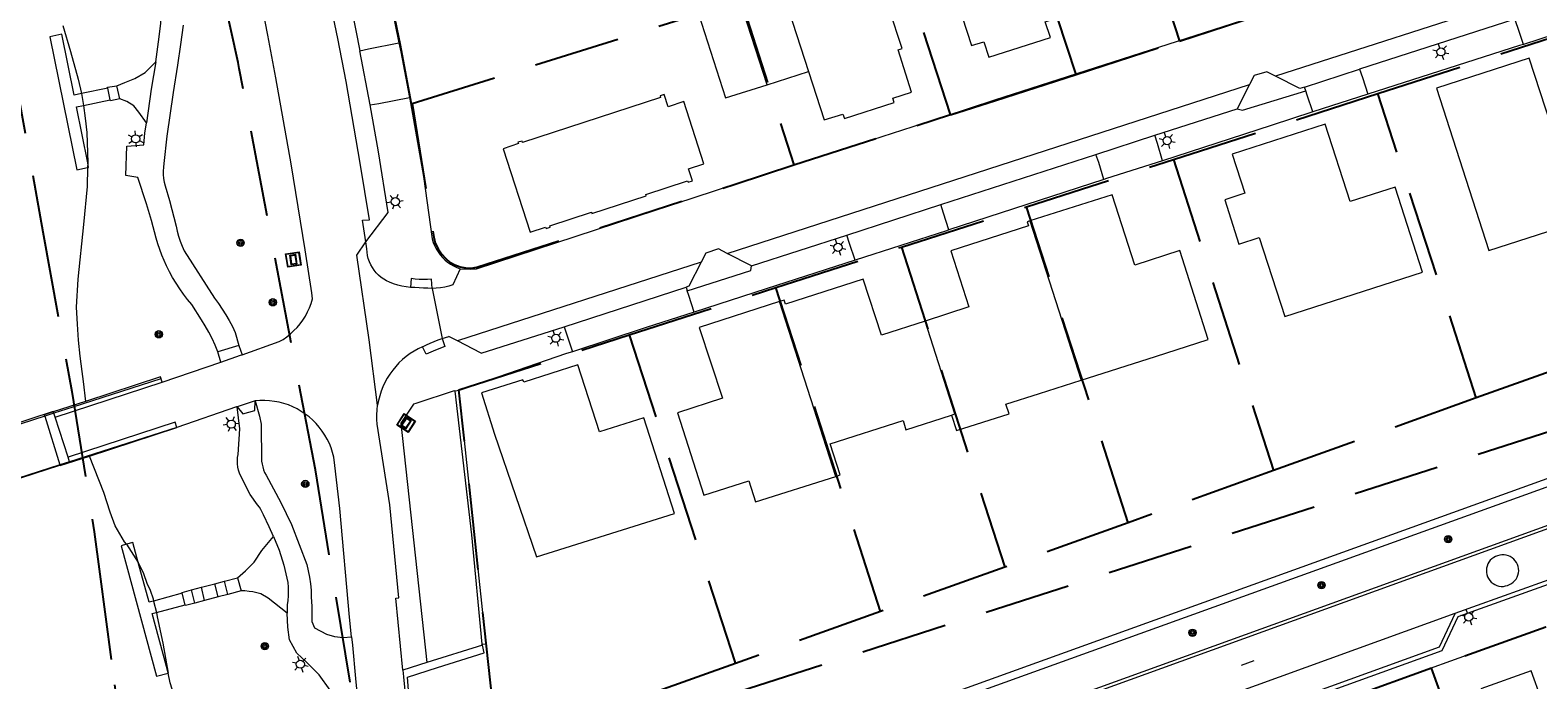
# Model space of a CAD drawing. Header units: metres. Extents: x 89872 to 94585, y 463299 to 469000.
# Tile 116 of 230: x 90897 to 91009, y 465701 to 465749. Entities that reach past the tile are written whole.
import ezdxf
from ezdxf.enums import TextEntityAlignment as Align

# ---------------------------------------------------------------- set-up
doc = ezdxf.new("R2010")
doc.units = ezdxf.units.M
doc.linetypes.add('HIDDEN', pattern=[9.525, 6.35, -3.175])
doc.layers.get('0').update_dxf_attribs({"linetype": 'CONTINUOUS'})
for name, color, linetype, lineweight in [('B-WE-BV-LEUNING-G', 251, 'CONTINUOUS', 13), ('B-WE-GK-KADEMUUR-G', 251, 'CONTINUOUS', 13), ('B-WE-GR-BEPLANTING_CULTUUR-G', 251, 'CONTINUOUS', 13), ('B-WE-GR-BOOM-S', 251, 'CONTINUOUS', 13), ('B-WE-IE-TERREINAFSCHEIDING-G', 251, 'CONTINUOUS', 13), ('B-WE-KL-ET_LS_OV_LICHTMAST-S', 251, 'CONTINUOUS', 13), ('B-WE-KL-ET_LS_SR_BORD-S', 251, 'CONTINUOUS', 13), ('B-WE-KW-KUNSTWERK-GV', 251, 'CONTINUOUS', 13), ('B-WE-KW-KUNSTWERK_STEIGER-G', 251, 'CONTINUOUS', 13), ('B-WE-OG-TOPOGRAFIE_BEBOUWING-GV', 251, 'CONTINUOUS', 13), ('B-WE-OG-TOPOGRAFIE_HUISNUMMER-T25', 251, 'CONTINUOUS', 13), ('B-WE-OG-TOPOGRAFIE_STRAATNAAM-T18', 251, 'CONTINUOUS', 13), ('B-WE-OG-TOPOGRAFIE_WATER-GV', 251, 'CONTINUOUS', 13), ('B-WE-VH-VERHARDING-GV', 251, 'CONTINUOUS', 13), ('Percelen', 10, 'HIDDEN', 25)]:
    doc.layers.add(name, color=color, linetype=linetype, lineweight=lineweight)
doc.styles.get("Standard").update_dxf_attribs({"font": 'isocp.shx'})

# ---------------------------------------------------------------- blocks, each defined once
blk = doc.blocks.new('Q_STRAATNAAMBORD')
for points in [[(-0.5, 0.5), (0.5, 0.5), (0.5, -0.5), (-0.5, -0.5)], [(-0.37, 0.22), (0.36, 0.22), (0.36, -0.21), (-0.37, -0.21)]]:
    blk.add_lwpolyline(points, close=True)
for points in [[(-0.44, 0.46), (0.44, 0.46, -0.414214), (0.46, 0.44), (0.46, -0.44, -0.414214), (0.44, -0.46), (-0.44, -0.46, -0.414214), (-0.46, -0.44), (-0.46, 0.44), (-0.46, 0.44), (-0.46, 0.45), (-0.46, 0.45), (-0.46, 0.45), (-0.46, 0.45), (-0.46, 0.45), (-0.46, 0.45), (-0.46, 0.46), (-0.46, 0.46), (-0.46, 0.46), (-0.45, 0.46), (-0.45, 0.46), (-0.45, 0.46), (-0.45, 0.46), (-0.45, 0.46), (-0.45, 0.46), (-0.44, 0.46), (-0.44, 0.46)], [(-0.29, 0.16), (0.28, 0.16, -0.414214), (0.3, 0.14), (0.3, -0.13, -0.414214), (0.28, -0.16), (-0.29, -0.16, -0.414214), (-0.31, -0.13), (-0.31, 0.14), (-0.31, 0.14), (-0.31, 0.14), (-0.31, 0.14), (-0.31, 0.15), (-0.31, 0.15), (-0.31, 0.15), (-0.3, 0.15), (-0.3, 0.15), (-0.3, 0.15), (-0.3, 0.16), (-0.3, 0.16), (-0.3, 0.16), (-0.3, 0.16), (-0.29, 0.16), (-0.29, 0.16), (-0.29, 0.16), (-0.29, 0.16), (-0.29, 0.16)]]:
    blk.add_lwpolyline(points, format="xyb")
blk = doc.blocks.new('Q_LICHTMAST')
for points in [[(-0.26, 0.15), (-0.52, 0.3)], [(0, 0.3), (0, 0.6)], [(0.26, 0.15), (0.52, 0.3)], [(-0.26, -0.15), (-0.52, -0.3)], [(0, -0.3), (0, -0.6)], [(0.26, -0.15), (0.52, -0.3)]]:
    blk.add_lwpolyline(points)
blk.add_circle((0, 0), 0.3)
blk = doc.blocks.new('Q_BOOM')
for radius in [0.27, 0.18, 0.09]:
    blk.add_circle((0, 0), radius)

msp = doc.modelspace()

# ---------------------------------------------------------------- linework, layer by layer
at = {"layer": 'B-WE-BV-LEUNING-G'}
for p, q in [((90898.5, 465720.91), (90894.65, 465719.67)), ((90899.17, 465721.13), (90898.5, 465720.91)), ((90908.23, 465720.08), (90900.34, 465717.56)), ((90899.62, 465717.32), (90895.81, 465716.1)), ((90900.34, 465717.56), (90899.62, 465717.32))]:
    msp.add_line(p, q, dxfattribs=at)
msp.add_lwpolyline([(90907.06, 465723.68), (90900.57, 465721.58), (90899.17, 465721.13)], dxfattribs=at)
at = {"layer": 'B-WE-GK-KADEMUUR-G'}
msp.add_line((91015.94, 465718.73), (90934.93, 465689.52), dxfattribs=at)
at = {"layer": 'B-WE-GR-BEPLANTING_CULTUUR-G'}
for p, q in [((90901.21, 465744.7), (90901.35, 465743.83)), ((90901.67, 465739.58), (90901.65, 465739.24)), ((90904.52, 465711.47), (90905.39, 465710.12)), ((90906.52, 465707.29), (90906.73, 465706.44))]:
    msp.add_line(p, q, dxfattribs=at)
for points in [[(90899.83, 465749.71), (90900.41, 465747.81), (90900.97, 465745.77), (90901.21, 465744.7)], [(90901.35, 465743.83), (90901.48, 465742.88), (90901.6, 465741.83), (90901.67, 465739.58)], [(90901.65, 465739.24), (90901.64, 465737.85), (90901.35, 465735.04), (90900.95, 465731.02), (90900.83, 465728.94), (90900.89, 465727.69), (90900.96, 465726.51), (90901.1, 465725.35), (90901.24, 465724.2), (90901.34, 465723.46), (90901.51, 465722)], [(90935.13, 465689), (91016.12, 465718.19), (91051.15, 465730.77), (91060.48, 465734.09), (91064.14, 465735.3), (91068.9, 465736.66), (91073.24, 465737.66), (91083.59, 465739.05), (91087.16, 465739.35), (91089.47, 465739.66), (91092.52, 465739.87)], [(90904.52, 465711.47), (90904.38, 465711.66), (90903.69, 465712.82), (90903.33, 465713.85), (90902.86, 465715.28), (90901.79, 465717.98)], [(90905.39, 465710.12), (90905.77, 465709.32), (90906.02, 465708.6), (90906.27, 465708.08), (90906.49, 465707.44), (90906.52, 465707.29)], [(90906.73, 465706.44), (90906.8, 465706.12), (90907.2, 465704.19), (90907.61, 465701.98)], [(90915.49, 465698.54), (90909.84, 465696.89), (90908.72, 465698.54), (90908.05, 465700.33), (90907.74, 465701.26), (90907.61, 465701.98)]]:
    msp.add_lwpolyline(points, dxfattribs=at)
at = {"layer": 'B-WE-IE-TERREINAFSCHEIDING-G'}
for p, q in [((90912.81, 465726.13), (90913.05, 465725.45)), ((90911.49, 465724.89), (90911.27, 465725.66)), ((90901.79, 465717.98), (90908.23, 465720.08)), ((90930.77, 465704.04), (90926.67, 465702.76)), ((90930.77, 465704.04), (90930.73, 465704.11)), ((90930.88, 465703.47), (90930.77, 465704.04))]:
    msp.add_line(p, q, dxfattribs=at)
for points in [[(90921.86, 465761.76), (90921.91, 465761.54), (90923.38, 465754.5), (90924.6, 465748.45)], [(90907.16, 465723.42), (90907.03, 465723.81), (90901.51, 465722)], [(90928.73, 465722.77), (90929.96, 465712.18), (90930.73, 465704.11)], [(90930.73, 465704.11), (90931.05, 465704.14), (90929.05, 465722.81)]]:
    msp.add_lwpolyline(points, dxfattribs=at)
at = {"layer": 'B-WE-KW-KUNSTWERK-GV'}
for p, q in [((90903.33, 465744.24), (90903.16, 465745.1)), ((90899.17, 465721.13), (90899.13, 465721.23)), ((90899.26, 465720.84), (90899.17, 465721.13)), ((90900.23, 465717.9), (90899.26, 465720.84)), ((90895.82, 465716.08), (90899.62, 465717.31)), ((90899.62, 465717.31), (90900.34, 465717.55)), ((90900.34, 465717.56), (90900.23, 465717.9)), ((90900.34, 465717.55), (90900.34, 465717.56)), ((90908.86, 465707), (90908.63, 465707.87))]:
    msp.add_line(p, q, dxfattribs=at)
msp.add_lwpolyline([(90899.13, 465721.23), (90899.13, 465721.25), (90893.94, 465719.57), (90893.95, 465719.56)], dxfattribs=at)
at = {"layer": 'B-WE-KW-KUNSTWERK_STEIGER-G'}
for p, q in [((90903.16, 465745.1), (90901.21, 465744.7)), ((90901.35, 465743.83), (90903.33, 465744.24)), ((90901.65, 465739.24), (90901.73, 465739.26)), ((90901.73, 465739.26), (90901.67, 465739.58)), ((90908.63, 465707.87), (90906.52, 465707.29)), ((90906.73, 465706.44), (90908.86, 465707)), ((90907.61, 465701.98), (90907.48, 465702.46))]:
    msp.add_line(p, q, dxfattribs=at)
for points in [[(90901.21, 465744.7), (90900.68, 465744.59), (90899.76, 465749.07), (90898.89, 465748.89), (90900.86, 465739.08), (90901.65, 465739.24)], [(90901.67, 465739.58), (90900.84, 465743.72), (90901.35, 465743.83)], [(90904.52, 465711.47), (90904.13, 465711.36), (90906.74, 465701.74), (90907.61, 465701.98)], [(90905.39, 465710.12), (90904.99, 465711.6), (90904.52, 465711.47)], [(90906.52, 465707.29), (90906.49, 465707.28), (90906.19, 465707.2), (90905.39, 465710.12)], [(90907.48, 465702.46), (90906.41, 465706.36), (90906.72, 465706.44), (90906.73, 465706.44)]]:
    msp.add_lwpolyline(points, dxfattribs=at)
at = {"layer": 'B-WE-OG-TOPOGRAFIE_BEBOUWING-GV'}
for p, q in [((90952.79, 465752.54), (90954.8, 465746.33)), ((90951.74, 465745.35), (90949.73, 465751.56)), ((90951.74, 465745.35), (90954.8, 465746.33)), ((90947.07, 465739.53), (90945.6, 465744.11)), ((90971.12, 465735.31), (90974.9, 465723.57)), ((90956.82, 465716.47), (90952.67, 465729.36))]:
    msp.add_line(p, q, dxfattribs=at)
for points in [[(90962.6, 465761.16), (90966.8, 465748.25), (90967.72, 465748.5), (90968.1, 465747.38), (90972.64, 465748.84), (90972.25, 465749.99), (90973.15, 465750.28), (90968.92, 465763.29), (90962.6, 465761.16)], [(90954.8, 465746.33), (90955.96, 465742.75), (90957.33, 465743.18), (90957.44, 465742.87), (90961.11, 465744.05), (90961.02, 465744.36), (90962.39, 465744.81), (90961.4, 465747.92), (90961.7, 465748.03), (90960.75, 465750.92), (90960.43, 465750.82), (90958.73, 465756.16), (90957.36, 465755.72), (90957.26, 465756.03), (90953.56, 465754.86), (90953.66, 465754.54), (90952.52, 465754.18)], [(90946.69, 465750.57), (90948.67, 465744.38), (90951.74, 465745.35)], [(91015.09, 465736.4), (91012.83, 465743.4), (91009.53, 465742.34), (91007.91, 465747.3), (91001.09, 465745.1), (91004.94, 465733.12), (91015.09, 465736.4)], [(90945.6, 465744.11), (90944.46, 465743.73), (90944.17, 465744.62), (90943.87, 465744.52), (90943.89, 465744.41), (90933.72, 465741.1), (90933.69, 465741.19), (90933.38, 465741.11), (90933.41, 465741.01), (90932.28, 465740.63), (90934.28, 465734.48), (90935.42, 465734.85), (90935.46, 465734.75), (90935.76, 465734.84), (90935.73, 465734.95), (90938.8, 465735.95), (90938.83, 465735.85), (90942.83, 465737.16), (90942.8, 465737.26), (90945.88, 465738.26), (90945.93, 465738.17), (90946.24, 465738.27), (90945.94, 465739.16), (90947.07, 465739.53)], [(91000.06, 465731.54), (90998.03, 465737.8), (90994.73, 465736.74), (90992.89, 465742.45), (90986.03, 465740.24), (90986.96, 465737.35), (90985.48, 465736.87)], [(90984.25, 465726.56), (90982.16, 465733.12), (90978.85, 465732.04), (90977.19, 465737.24), (90971.12, 465735.31)], [(90985.48, 465736.87), (90986.51, 465733.59), (90988.02, 465734.08), (90989.9, 465728.27), (91000.06, 465731.54)], [(90971.12, 465735.31), (90970.92, 465735.25), (90971.01, 465734.96), (90965.29, 465733.11), (90966.61, 465728.97), (90963.39, 465727.92)], [(90963.39, 465727.92), (90960.17, 465726.88), (90958.83, 465731.01), (90953.1, 465729.18), (90953, 465729.46), (90952.67, 465729.36)], [(90952.67, 465729.36), (90946.75, 465727.46), (90948.45, 465722.24), (90945.13, 465721.17), (90947.08, 465715.1), (90950.41, 465716.15), (90950.9, 465714.6), (90956.82, 465716.47)], [(90965.34, 465721), (90965.59, 465721.08), (90963.39, 465727.92)], [(90974.9, 465723.57), (90980.38, 465725.32), (90984.25, 465726.56)], [(90944.92, 465713.75), (90942.67, 465720.79), (90939.38, 465719.75), (90937.79, 465724.7), (90933.81, 465723.42), (90933.74, 465723.6), (90930.7, 465722.63), (90931.66, 465719.58), (90934.75, 465710.54), (90944.92, 465713.75)], [(90965.34, 465721), (90965.71, 465719.86), (90969.59, 465721.08), (90969.35, 465721.79), (90971.82, 465722.59), (90974.9, 465723.57)], [(90956.82, 465716.47), (90957.14, 465716.58), (90956.4, 465718.88), (90961.77, 465720.6), (90961.98, 465719.92), (90965.34, 465721)], [(91005.43, 465689.27), (91011.86, 465691.58), (91008.06, 465702.14), (91004.34, 465700.82), (91004.39, 465700.68), (91001.88, 465699.82)]]:
    msp.add_lwpolyline(points, dxfattribs=at)
at = {"layer": 'B-WE-OG-TOPOGRAFIE_STRAATNAAM-T18'}
msp.add_line((90986.71, 465702.57), (90987.65, 465702.91), dxfattribs=at)
at = {"layer": 'B-WE-OG-TOPOGRAFIE_WATER-GV'}
for p, q in [((90901.51, 465722), (90899.13, 465721.23)), ((90898.5, 465720.91), (90899.62, 465717.32)), ((90899.62, 465717.32), (90899.62, 465717.31))]:
    msp.add_line(p, q, dxfattribs=at)
for points in [[(90899.13, 465721.23), (90898.46, 465721.01), (90898.5, 465720.91)], [(90899.62, 465717.31), (90899.64, 465717.28), (90901.79, 465717.98)], [(90925.49, 465698.46), (90925.24, 465701.68), (90927.45, 465702.39), (90930.88, 465703.47)]]:
    msp.add_lwpolyline(points, dxfattribs=at)
at = {"layer": 'B-WE-VH-VERHARDING-GV'}
for p, q in [((91023.68, 465757.08), (90989.22, 465745.98)), ((91006.86, 465750.19), (90995.42, 465746.49)), ((90922.5, 465743.87), (90921.73, 465747.85)), ((90987.64, 465746.02), (90987.3, 465745.37)), ((90988.59, 465746.31), (90987.64, 465746.02)), ((90989.22, 465745.98), (90988.59, 465746.31)), ((90991.36, 465745.18), (90995.42, 465746.49)), ((90904.03, 465744.3), (90903.81, 465745.27)), ((90948.79, 465732.92), (90987.3, 465745.37)), ((90987.3, 465745.37), (90986.38, 465743.57)), ((90991.45, 465744.91), (90991.36, 465745.18)), ((90996.02, 465744.66), (90991.96, 465743.34)), ((90980.33, 465741.63), (90986.38, 465743.57)), ((90975.98, 465740.2), (90980.33, 465741.63)), ((90964.54, 465736.53), (90975.98, 465740.2)), ((90976.56, 465738.37), (90965.15, 465734.65)), ((90957.62, 465734.26), (90964.54, 465736.53)), ((90922.18, 465733.76), (90921.93, 465735.36)), ((90921.51, 465732.79), (90922.18, 465733.76)), ((90950.59, 465732), (90957.62, 465734.26)), ((90947.22, 465732.93), (90946.89, 465732.28)), ((90948.16, 465733.24), (90947.22, 465732.93)), ((90948.79, 465732.92), (90948.16, 465733.24)), ((90950.59, 465732), (90948.79, 465732.92)), ((90929.12, 465731.78), (90928.58, 465730.61)), ((90946.89, 465732.28), (90928.93, 465726.47)), ((90927.05, 465730.34), (90927.79, 465726.65)), ((90936.78, 465727.51), (90945.77, 465730.43)), ((90945.77, 465730.43), (90945.86, 465730.16)), ((90930.68, 465725.56), (90936.78, 465727.51)), ((90912.81, 465726.13), (90911.27, 465725.66)), ((90927.79, 465726.65), (90928.29, 465726.8)), ((90928.93, 465726.47), (90928.29, 465726.8)), ((90930.68, 465725.56), (90928.93, 465726.47)), ((90907.16, 465723.42), (90911.49, 465724.89)), ((90899.26, 465720.84), (90907.16, 465723.42)), ((90929.05, 465722.81), (90928.73, 465722.77)), ((90914.01, 465722.04), (90912.68, 465721.61)), ((91002.45, 465706.4), (91010.68, 465709.34)), ((90909.31, 465708.11), (90910.05, 465708.3)), ((90909.56, 465707.14), (90909.31, 465708.11)), ((90910.05, 465708.3), (90911.03, 465708.56)), ((90910.29, 465707.33), (90910.05, 465708.3)), ((90911.03, 465708.56), (90911.76, 465708.75)), ((90911.28, 465707.61), (90911.03, 465708.56)), ((90911.76, 465708.75), (90912.72, 465709)), ((90912.01, 465707.78), (90911.76, 465708.75)), ((90912.72, 465709), (90912.97, 465708.05)), ((90910.29, 465707.33), (90909.56, 465707.14)), ((90911.28, 465707.61), (90910.29, 465707.33)), ((90912.01, 465707.78), (90911.28, 465707.61)), ((90912.97, 465708.05), (90912.01, 465707.78)), ((90981.62, 465698.85), (91002.45, 465706.4)), ((90926.67, 465702.76), (90924.9, 465702.2))]:
    msp.add_line(p, q, dxfattribs=at)
for points in [[(90921.93, 465735.36), (90922.43, 465735.4), (90921.76, 465739.56), (90920.71, 465745.6), (90920.1, 465748.77), (90919.33, 465752.53), (90918.34, 465757.32), (90917.97, 465759.11), (90917.27, 465762.39), (90916.19, 465767.2), (90915.42, 465770.49), (90914.71, 465773.51), (90913.94, 465776.56), (90912.97, 465780.33), (90911.9, 465784.35), (90910.93, 465787.6), (90910.22, 465789.99)], [(90918.24, 465729.56), (90918.18, 465730.02), (90917.69, 465733.19), (90917.19, 465736.36), (90916.66, 465739.53), (90916.11, 465742.69), (90915.54, 465745.85), (90914.95, 465749.01), (90914.75, 465750), (90912.77, 465760), (90912.04, 465763.22), (90911.34, 465766.17)], [(90919.02, 465761.11), (90920.57, 465753.75), (90921.73, 465747.85)], [(90906.68, 465747.05), (90906.89, 465748.52), (90907.06, 465749.86), (90907.12, 465751.5), (90907.09, 465753.45), (90907.09, 465753.5), (90907.11, 465755.28), (90906.99, 465756.88), (90906.56, 465759.27), (90906.55, 465759.34), (90906.52, 465760.25)], [(90929.12, 465731.78), (90929.91, 465731.76), (90930.33, 465731.79), (90949.36, 465738.01), (90957.17, 465740.56), (90964.79, 465743.02), (90968.54, 465744.24), (90994.76, 465752.7)], [(91017.27, 465751.5), (91016.46, 465751.24), (91007.49, 465748.32)], [(90908.7, 465749.73), (90908.52, 465748.32), (90908.3, 465746.8), (90907.97, 465744.78), (90907.51, 465741.55), (90907.29, 465739.54), (90907.25, 465739.27), (90907.23, 465738.99), (90907.24, 465738.72), (90907.26, 465738.44), (90907.3, 465738.17), (90907.37, 465737.9), (90907.71, 465736.82), (90908.19, 465734.92), (90908.27, 465734.55), (90908.37, 465734.18), (90908.49, 465733.82), (90908.63, 465733.46), (90908.78, 465733.11), (90911.01, 465729.61), (90911.3, 465729.21), (90911.58, 465728.81), (90911.85, 465728.39), (90912.1, 465727.96), (90912.33, 465727.53), (90912.55, 465727.09), (90912.81, 465726.13)], [(91007.49, 465748.32), (91007.09, 465749.57), (91006.86, 465750.19)], [(90921.73, 465747.85), (90922.37, 465747.99), (90924.6, 465748.45)], [(90924.6, 465748.45), (90924.74, 465747.78), (90925.39, 465744.41)], [(91007.49, 465748.32), (91007.21, 465748.23), (90996.02, 465744.66)], [(90903.81, 465745.27), (90904.41, 465745.51), (90905.15, 465745.82), (90905.9, 465746.26), (90906.68, 465747.05)], [(90906.68, 465747.05), (90906.34, 465745.03), (90906, 465742.55)], [(90991.36, 465745.18), (90991, 465745.06), (90989.22, 465745.98)], [(90995.42, 465746.49), (90995.63, 465745.88), (90996.02, 465744.66)], [(90903.16, 465745.1), (90903.14, 465745.17), (90903.81, 465745.27)], [(90986.38, 465743.57), (90986.79, 465743.48), (90991.45, 465744.91)], [(90991.96, 465743.34), (90991.56, 465744.58), (90991.45, 465744.91)], [(90904.03, 465744.3), (90903.34, 465744.17), (90903.33, 465744.24)], [(90906, 465742.55), (90905.45, 465743.33), (90905.07, 465743.8), (90904.55, 465744.12), (90904.03, 465744.3)], [(90922.18, 465733.76), (90923.82, 465735.93), (90923.1, 465740.4), (90922.5, 465743.87)], [(90922.5, 465743.87), (90923.12, 465743.97), (90925.39, 465744.41)], [(90925.39, 465744.41), (90925.46, 465744.01), (90926.42, 465738.58), (90927.05, 465733.98), (90927.13, 465733.73), (90927.23, 465733.49), (90927.35, 465733.26), (90927.49, 465733.03), (90927.64, 465732.82), (90927.81, 465732.62), (90928, 465732.44), (90928.2, 465732.27), (90928.42, 465732.12), (90928.64, 465731.99), (90928.88, 465731.88), (90929.12, 465731.78)], [(90911.27, 465725.66), (90911.07, 465726.15), (90910.84, 465726.63), (90910.6, 465727.11), (90910.33, 465727.57), (90910.05, 465728.02), (90909.34, 465729.15), (90909.03, 465729.52), (90908.73, 465729.91), (90908.45, 465730.3), (90908.18, 465730.71), (90907.93, 465731.13), (90907.7, 465731.56), (90907.48, 465731.99), (90907.3, 465732.39), (90907.13, 465732.79), (90906.98, 465733.2), (90906.84, 465733.61), (90906.71, 465734.03), (90906.37, 465735.33), (90906.01, 465736.58), (90905.36, 465738.52), (90904.47, 465738.66), (90904.55, 465740.83), (90905.8, 465740.91), (90905.89, 465741.78), (90906, 465742.55)], [(90991.96, 465743.34), (90988.9, 465742.34), (90980.88, 465739.75)], [(90980.88, 465739.75), (90980.51, 465741.02), (90980.33, 465741.63)], [(90976.56, 465738.37), (90976.19, 465739.61), (90975.98, 465740.2)], [(90980.88, 465739.75), (90976.77, 465738.43), (90976.56, 465738.37)], [(90965.15, 465734.65), (90964.75, 465735.89), (90964.54, 465736.53)], [(90925.45, 465730.4), (90925.14, 465730.44), (90924.82, 465730.5), (90924.52, 465730.58), (90924.22, 465730.68), (90923.92, 465730.79), (90923.7, 465730.89), (90923.49, 465731.01), (90923.29, 465731.15), (90923.11, 465731.31), (90922.94, 465731.48), (90922.78, 465731.67), (90922.65, 465731.87), (90922.53, 465732.08), (90922.43, 465732.3), (90922.35, 465732.53), (90922.3, 465732.77), (90922.26, 465733.01), (90922.25, 465733.25), (90922.18, 465733.76)], [(90958.23, 465732.41), (90957.82, 465733.65), (90957.62, 465734.26)], [(90965.15, 465734.65), (90964.97, 465734.59), (90958.23, 465732.41)], [(90923.04, 465721.73), (90922.42, 465726.54), (90921.51, 465732.79)], [(90932.23, 465687.88), (90932.44, 465685.08), (91060.74, 465731.48)], [(90946.89, 465732.28), (90945.97, 465730.49), (90945.77, 465730.43)], [(90945.86, 465730.16), (90950.54, 465731.66), (90950.59, 465732)], [(90958.23, 465732.41), (90951.68, 465730.31), (90946.36, 465728.59)], [(90927.05, 465730.34), (90927.02, 465731.01), (90926.72, 465730.99), (90926.41, 465730.98), (90926.11, 465730.99), (90925.81, 465731.02), (90925.51, 465731.06), (90925.45, 465730.4)], [(90927.05, 465730.34), (90926.73, 465730.35), (90926.41, 465730.36), (90926.09, 465730.37), (90925.77, 465730.39), (90925.45, 465730.4)], [(90928.58, 465730.61), (90928.28, 465730.51), (90927.98, 465730.43), (90927.67, 465730.38), (90927.36, 465730.35), (90927.05, 465730.34)], [(91060.82, 465731.25), (90932.46, 465684.83), (90930.03, 465683.95), (90929.51, 465683.77), (90929.32, 465683.68), (90929.11, 465683.61), (90928.9, 465683.57), (90928.68, 465683.54), (90928.47, 465683.54), (90928.25, 465683.56), (90928.04, 465683.6), (90927.83, 465683.66), (90927.63, 465683.75), (90927.45, 465683.85), (90927.27, 465683.97)], [(90913.05, 465725.45), (90915.77, 465726.41), (90916.07, 465726.58), (90916.35, 465726.77), (90916.62, 465726.99), (90916.87, 465727.22), (90917.11, 465727.46), (90917.33, 465727.73), (90917.53, 465728), (90917.72, 465728.29), (90917.88, 465728.6), (90918.02, 465728.91), (90918.14, 465729.23), (90918.24, 465729.56)], [(90946.36, 465728.59), (90945.97, 465729.81), (90945.86, 465730.16)], [(90946.36, 465728.59), (90942.84, 465727.45), (90937.39, 465725.67)], [(90936.78, 465727.51), (90936.99, 465726.91), (90937.39, 465725.67)], [(90926.35, 465726.04), (90926.03, 465725.89), (90925.72, 465725.72), (90925.43, 465725.53), (90925.14, 465725.32), (90924.87, 465725.09), (90924.61, 465724.84), (90924.37, 465724.58), (90924.15, 465724.31), (90923.94, 465724.02), (90923.75, 465723.72), (90923.58, 465723.41), (90923.43, 465723.09), (90923.3, 465722.76), (90923.19, 465722.42), (90923.1, 465722.08), (90923.04, 465721.73)], [(90927.79, 465726.65), (90927.99, 465726.05), (90927.3, 465725.78), (90926.61, 465725.49), (90926.35, 465726.04)], [(90926.35, 465726.04), (90926.63, 465726.18), (90926.92, 465726.31), (90927.21, 465726.43), (90927.5, 465726.54), (90927.79, 465726.65)], [(90911.49, 465724.89), (90912.93, 465725.41), (90913.05, 465725.45)], [(90937.39, 465725.67), (90936.96, 465725.53), (90929.05, 465722.81)], [(90928.73, 465722.77), (90928.68, 465722.78), (90925.85, 465721.86)], [(90912.68, 465721.61), (90912.63, 465721.6), (90908.23, 465720.08)], [(90912.68, 465721.61), (90913.1, 465721.08), (90913.99, 465721.33), (90914.01, 465722.04)], [(90915.37, 465712.05), (90915.04, 465712.77), (90914.62, 465713.64), (90914.54, 465713.84), (90914.44, 465714.03), (90914.32, 465714.21), (90914.19, 465714.38), (90913.64, 465715.13), (90912.96, 465716.49), (90912.87, 465716.71), (90912.79, 465716.93), (90912.74, 465717.16), (90912.71, 465717.4), (90912.7, 465717.63), (90912.71, 465717.87), (90912.75, 465718.1), (90912.89, 465719.98), (90912.68, 465721.61)], [(90919.81, 465717.89), (90919.72, 465718.23), (90919.61, 465718.57), (90919.48, 465718.9), (90919.32, 465719.22), (90919.15, 465719.52), (90918.95, 465719.82), (90918.74, 465720.1), (90918.5, 465720.37), (90918.26, 465720.62), (90917.99, 465720.86), (90917.71, 465721.07), (90917.41, 465721.27), (90917.1, 465721.45), (90916.78, 465721.6), (90916.46, 465721.74), (90916.12, 465721.85), (90915.77, 465721.94), (90915.43, 465722.01), (90915.07, 465722.05), (90914.72, 465722.07), (90914.36, 465722.07), (90914.01, 465722.04)], [(90914.01, 465722.04), (90914.32, 465720.92), (90914.46, 465720.33), (90914.49, 465717.6), (90914.52, 465717.38), (90914.57, 465717.17), (90914.63, 465716.96), (90914.71, 465716.76), (90914.82, 465716.56), (90915.91, 465714.55), (90916.7, 465712.92), (90917.82, 465709.99), (90917.93, 465709.52), (90918.02, 465709.04), (90918.09, 465708.56), (90918.13, 465708.08), (90918.15, 465707.59), (90918.19, 465706.89), (90918.18, 465705.79), (90918.38, 465705.31), (90919.26, 465704.84), (90919.86, 465704.67), (90920.49, 465704.61), (90921.12, 465704.66)], [(90924.9, 465702.2), (90924.38, 465707.51), (90924.61, 465707.53), (90923.93, 465714.37), (90923, 465720.32), (90922.98, 465720.67), (90922.97, 465721.02), (90923, 465721.38), (90923.04, 465721.73)], [(90925.85, 465721.86), (90925.69, 465721.81), (90924.76, 465720.39), (90926.67, 465702.76)], [(90900.23, 465717.9), (90900.22, 465717.9), (90899.26, 465720.84), (90899.26, 465720.84)], [(90908.23, 465720.08), (90908.11, 465720.47), (90900.23, 465717.9)], [(90921.12, 465704.66), (90920.97, 465706.11), (90920.26, 465714.1), (90919.89, 465717.28), (90919.81, 465717.89)], [(90912.72, 465709), (90913.3, 465709.51), (90913.93, 465710.15), (90914.5, 465711.01), (90915.37, 465712.05)], [(90915.37, 465712.05), (90915.79, 465711.03), (90916.12, 465709.93), (90916.41, 465708.65), (90916.44, 465708.32), (90916.45, 465707.99), (90916.44, 465707.67), (90916.41, 465707.34), (90916.36, 465707.02), (90916.38, 465706.4)], [(91005.59, 465710.63), (91005.44, 465710.58), (91005.3, 465710.5), (91005.17, 465710.4), (91005.05, 465710.29), (91004.95, 465710.16), (91004.87, 465710.02), (91004.81, 465709.87), (91004.78, 465709.72), (91004.76, 465709.56), (91004.77, 465709.39), (91004.8, 465709.24), (91004.85, 465709.08), (91004.92, 465708.94), (91005.01, 465708.8), (91005.12, 465708.69), (91005.25, 465708.58), (91005.38, 465708.5), (91005.53, 465708.43), (91005.69, 465708.39), (91005.85, 465708.37), (91006.01, 465708.37), (91006.17, 465708.4), (91006.32, 465708.44), (91006.47, 465708.5), (91006.61, 465708.58), (91006.74, 465708.67), (91006.85, 465708.79), (91006.95, 465708.91), (91007.03, 465709.05), (91007.09, 465709.2), (91007.13, 465709.36), (91007.14, 465709.52), (91007.13, 465709.68), (91007.1, 465709.84), (91007.05, 465709.99), (91006.98, 465710.13), (91006.89, 465710.26), (91006.78, 465710.38), (91006.66, 465710.48), (91006.52, 465710.57), (91006.38, 465710.63), (91006.22, 465710.68), (91006.07, 465710.7), (91005.9, 465710.7), (91005.75, 465710.68), (91005.59, 465710.63)], [(90908.63, 465707.87), (90908.62, 465707.92), (90909.31, 465708.11)], [(90979.67, 465695.77), (90980.88, 465698.26), (90981.6, 465698.52), (90984.09, 465697.35), (91001.5, 465703.65), (91002.67, 465706.16), (91010.64, 465709.01)], [(90909.56, 465707.14), (90908.87, 465706.96), (90908.86, 465707)], [(90916.38, 465706.4), (90914.97, 465707.51), (90914.42, 465707.82), (90914.14, 465707.9), (90913.85, 465707.96), (90913.56, 465708), (90913.26, 465708.03), (90912.97, 465708.05)], [(90919.59, 465700.49), (90919.54, 465700.72), (90918.73, 465701.84), (90917.82, 465702.75), (90917.08, 465703.45), (90916.55, 465704.43), (90916.41, 465705.37), (90916.38, 465706.4)], [(91002.45, 465706.4), (91001.28, 465703.89), (90984.1, 465697.67), (90981.62, 465698.85)], [(91009.14, 465705.38), (90957.3, 465686.71), (90955.32, 465685.99)], [(90921.12, 465704.66), (90921.19, 465704.03), (90921.42, 465701.57), (90921.74, 465698.06)], [(90924.9, 465702.2), (90924.94, 465701.71), (90925.26, 465698.43)]]:
    msp.add_lwpolyline(points, dxfattribs=at)
at = {"layer": 'Percelen'}
for p, q in [((90949.83, 465751.57), (90953.72, 465739.44)), ((90982.15, 465748.57), (90987.87, 465750.42)), ((90996.76, 465744.7), (91011.76, 465749.54)), ((90974.52, 465746.11), (90982.15, 465748.57)), ((90922.54, 465691.9), (91092.71, 465746.58)), ((90981.69, 465739.84), (90996.76, 465744.7)), ((91004.01, 465722.26), (90996.76, 465744.7)), ((90953.72, 465739.44), (90965.26, 465743.15)), ((90970.87, 465736.35), (90981.69, 465739.84)), ((90981.69, 465739.84), (90989.06, 465716.9)), ((90961.65, 465733.38), (90970.87, 465736.35)), ((90978.37, 465713.06), (90970.87, 465736.35)), ((90952.4, 465730.4), (90961.65, 465733.38)), ((90961.65, 465733.38), (90969.26, 465709.79)), ((90941.58, 465726.91), (90952.4, 465730.4)), ((90960.11, 465706.52), (90952.4, 465730.4)), ((91018.84, 465727.58), (91004.01, 465722.26)), ((90941.58, 465726.91), (90949.41, 465702.68)), ((91004.01, 465722.26), (90989.06, 465716.9)), ((90989.06, 465716.9), (90978.37, 465713.06)), ((90978.37, 465713.06), (90969.26, 465709.79)), ((90969.26, 465709.79), (90960.11, 465706.52)), ((90960.11, 465706.52), (90949.41, 465702.68)), ((91009.15, 465705.37), (91000.72, 465702.33))]:
    msp.add_line(p, q, dxfattribs=at)
for points in [[(90922.54, 465691.9), (90918.45, 465716.97), (90912.83, 465746.55), (90912.75, 465747), (90900.52, 465803.39)], [(90884.71, 465798.27), (90887.02, 465789.3), (90892.37, 465766.05), (90893.81, 465759.05), (90895.94, 465748.03), (90898.36, 465734.51), (90900.5, 465722.73), (90902.15, 465712.4), (90902.56, 465709.28), (90903.65, 465701.12), (90906.38, 465681.15), (90908.19, 465667.55), (90910.13, 465655.4), (90910.59, 465652.5)], [(90974.24, 465772.89), (90974.87, 465770.95), (90976.91, 465764.65), (90980.78, 465752.77), (90982.15, 465748.57)], [(90965.26, 465743.15), (90959.7, 465760.37), (90955.99, 465771.86)], [(90974.52, 465746.11), (90973.16, 465750.29), (90973.07, 465750.59), (90972.96, 465750.56), (90969.65, 465760.71), (90969.76, 465760.75), (90969.66, 465761.05), (90969.53, 465761.01), (90968.79, 465763.29), (90966.49, 465770.33)], [(90925.59, 465743.96), (90946.7, 465750.58), (90949.54, 465751.48), (90949.83, 465751.57)], [(90924.29, 465750.28), (90924.7, 465748.26), (90925.51, 465743.93), (90925.59, 465743.96)], [(90965.26, 465743.15), (90965.26, 465743.12), (90968.57, 465744.19), (90974.52, 465746.11)], [(90925.59, 465743.96), (90927.17, 465734.11), (90927.29, 465733.68), (90927.49, 465733.26), (90927.75, 465732.89), (90928.06, 465732.55), (90928.37, 465732.28), (90928.73, 465732.07), (90929.12, 465731.92), (90929.52, 465731.84), (90929.94, 465731.83), (90930.35, 465731.89), (90949.38, 465738.02), (90953.72, 465739.44)], [(90949.41, 465702.68), (90939.45, 465699.11), (90935.43, 465698.96), (90931.93, 465699.89), (90931.48, 465700.14), (90929.03, 465722.86), (90941.58, 465726.91)], [(91000.72, 465702.33), (90994.33, 465700.02), (90994.23, 465699.98)], [(91009.97, 465676.75), (91009.51, 465678), (91008.57, 465677.66), (91007.55, 465680.48), (91009.48, 465681.18), (91008.45, 465684.03), (91007.46, 465683.67), (91005.45, 465689.26), (91000.72, 465702.33)]]:
    msp.add_lwpolyline(points, dxfattribs=at)

# ---------------------------------------------------------------- block references
at = {"layer": 'B-WE-GR-BOOM-S'}
for p, rotation in [((90912.94, 465733.69), 122.4150812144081), ((90915.32, 465729.31), 53.66524877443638), ((90906.91, 465726.95), 108.0373746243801), ((90917.71, 465715.92), 118.4566807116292), ((91001.95, 465711.85), 19.81876590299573), ((90992.61, 465708.46), 19.81876590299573), ((90983.1, 465704.95), 19.81876590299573), ((90914.73, 465703.96), 118.3076998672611)]:
    msp.add_blockref('Q_BOOM', p, dxfattribs=dict(at, rotation=rotation))
at = {"layer": 'B-WE-KL-ET_LS_OV_LICHTMAST-S'}
for p, rotation in [((91001.41, 465747.77), 17.88366830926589), ((90905.21, 465741.36), 3.530600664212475), ((90981.23, 465741.23), 17.83635798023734), ((90924.34, 465736.73), 99.0777925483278), ((90956.97, 465733.36), 17.79699220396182), ((90936.17, 465726.66), 17.7016980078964), ((90912.25, 465720.33), 97.53488127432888), ((91003.46, 465706.11), 19.63196152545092), ((90917.34, 465702.63), 136.9914014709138)]:
    msp.add_blockref('Q_LICHTMAST', p, dxfattribs=dict(at, rotation=rotation))
at = {"layer": 'B-WE-KL-ET_LS_SR_BORD-S'}
for p, rotation in [((90916.83, 465732.46), 98.63221924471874), ((90925.14, 465720.41), 56.82474754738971)]:
    msp.add_blockref('Q_STRAATNAAMBORD', p, dxfattribs=dict(at, rotation=rotation))

# ---------------------------------------------------------------- texts
at = {"layer": 'B-WE-OG-TOPOGRAFIE_HUISNUMMER-T25'}
for s, rotation, p in [('26', 17.6, (90958.49, 465745.81)), ('13', 17.9, (91005.09, 465744.29)), ('15', 17.8, (90990.12, 465739.46)), ('28', 18.1, (90939.5, 465738.17)), ('17', 17.6, (90974.67, 465734.34)), ('19', 17.6, (90969.04, 465732.55)), ('21', 17.7, (90956.39, 465728.45)), ('23', 17.7, (90950.32, 465726.51)), ('25', 17.9, (90934.97, 465721.69))]:
    msp.add_text(s, height=0.0025, rotation=rotation, dxfattribs=at).set_placement(p, align=Align.MIDDLE)
at = {"layer": 'B-WE-OG-TOPOGRAFIE_STRAATNAAM-T18'}
msp.add_text('Jachtrust', height=0.005, rotation=19.8657, dxfattribs=at).set_placement((90986.71, 465702.57), align=Align.MIDDLE)

doc.saveas('drawing.dxf')
